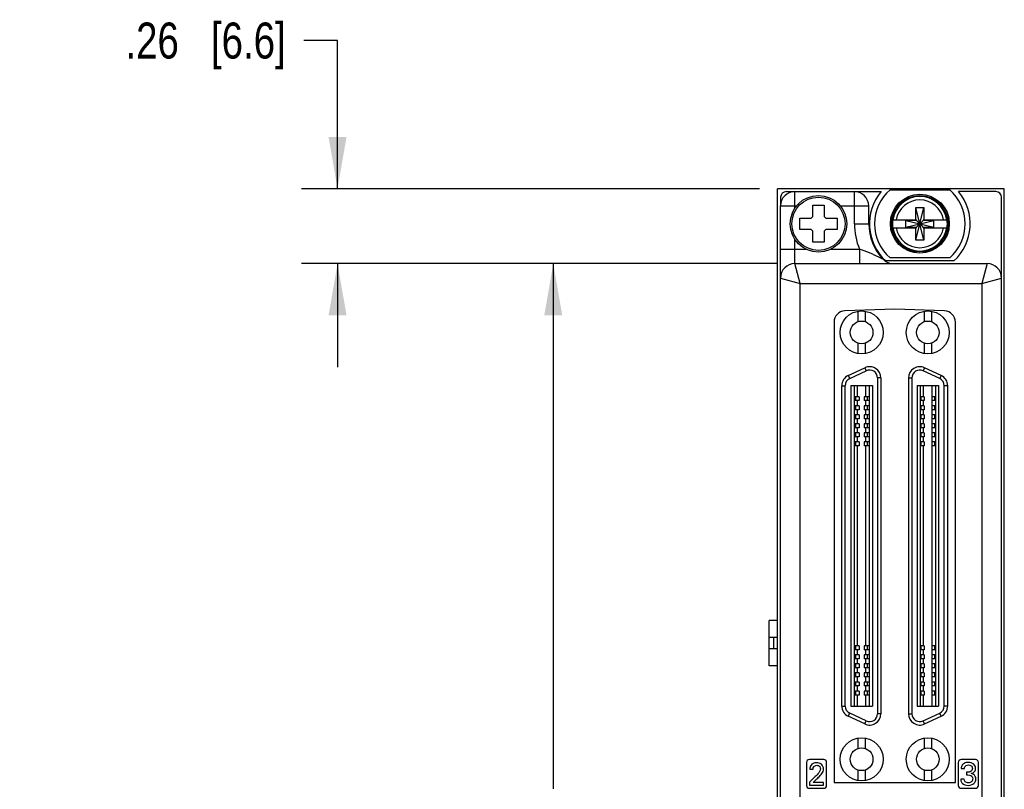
# Model space of a CAD drawing. Header units: inches. Extents: x 0 to 34, y 0 to 22.
# Tile 4 of 84: x 6.4 to 9.8, y 7.7 to 10.3. Entities that reach past the tile are written whole.
import ezdxf

# ---------------------------------------------------------------- set-up
doc = ezdxf.new("R2010")
doc.units = ezdxf.units.IN
doc.header["$LTSCALE"] = 1.87
doc.header["$MEASUREMENT"] = 0
doc.layers.get('0').update_dxf_attribs({"linetype": 'CONTINUOUS'})
doc.layers.add('DIMENSIONS', color=7, linetype='CONTINUOUS')
doc.styles.get("Standard").update_dxf_attribs({"font": 'txt', "width": 0.8})
doc.dimstyles.new('DIMSTYLE_1', dxfattribs={"dimtxt": 0.125, "dimasz": 0.18, "dimexe": 0.125, "dimexo": 0.0625, "dimgap": 0.0625, "dimtad": 0, "dimtih": 1, "dimtoh": 1, "dimzin": 4, "dimdsep": 46, "dimtxsty": 'STANDARD', "dimblk": '_FILLED', "dimblk1": '_FILLED', "dimblk2": '_FILLED', "dimcen": 0.09, "dimadec": 0, "dimazin": 0, "dimtp": 0.005, "dimtm": 0.005, "dimtfac": 1, "dimtofl": 0, "dimtmove": 0, "dimatfit": 3, "dimldrblk": '_FILLED', "dimfxl": 1, "dimtolj": 1, "dimtzin": 4, "dimarcsym": 0})

# ---------------------------------------------------------------- blocks, each defined once
blk = doc.blocks.new('_FILLED')
at = {"color": 0, "linetype": 'BYBLOCK'}
blk.add_solid([(0, 0), (-1, 0.174), (-1, -0.174)], dxfattribs=at)
blk = doc.blocks.new('*D2')
at = {"layer": 'DIMENSIONS', "color": 2, "linetype": 'CONTINUOUS'}
for p, q in [((7.5156, 10.2591), (7.3981, 10.2591)), ((7.5156, 9.744), (7.5156, 10.2591)), ((8.9831, 9.744), (7.3906, 9.744)), ((9.0431, 9.4834), (7.3906, 9.4834)), ((7.5156, 9.4834), (7.5156, 9.1234))]:
    blk.add_line(p, q, dxfattribs=at)
at = {"layer": 'DIMENSIONS', "color": 2, "linetype": 'CONTINUOUS', "xscale": 0.18, "yscale": 0.18, "zscale": 0.18}
for p, rotation in [((7.5156, 9.744), 270), ((7.5156, 9.4834), 90)]:
    blk.add_blockref('_FILLED', p, dxfattribs=dict(at, rotation=rotation))
at = {"layer": 'DIMENSIONS', "color": 2, "linetype": 'CONTINUOUS', "insert": (7.3356, 10.3216), "char_height": 0.125, "width": 0.925, "attachment_point": 3, "line_spacing_factor": 0.9}
blk.add_mtext('.26{\\Ftxt.shx;\\W1.000000;\\H0.125000; }[6.6]', dxfattribs=at)
blk = doc.blocks.new('*D3')
at = {"layer": 'DIMENSIONS', "color": 2, "linetype": 'CONTINUOUS'}
for p, q in [((9.0431, 9.4834), (8.1406, 9.4834)), ((8.2656, 9.4834), (8.2656, 7.6574)), ((8.2656, 5.5814), (8.2656, 7.4074)), ((9.0431, 5.5814), (8.1406, 5.5814))]:
    blk.add_line(p, q, dxfattribs=at)
at = {"layer": 'DIMENSIONS', "color": 2, "linetype": 'CONTINUOUS', "xscale": 0.18, "yscale": 0.18, "zscale": 0.18}
for p, rotation in [((8.2656, 9.4834), 90), ((8.2656, 5.5814), 270)]:
    blk.add_blockref('_FILLED', p, dxfattribs=dict(at, rotation=rotation))
at = {"layer": 'DIMENSIONS', "color": 2, "linetype": 'CONTINUOUS', "insert": (8.2656, 7.5949), "char_height": 0.125, "width": 1.325, "attachment_point": 2, "line_spacing_factor": 0.9}
blk.add_mtext('(3.90{\\Ftxt.shx;\\W1.000000;\\H0.125000; }[99.1])', dxfattribs=at)

msp = doc.modelspace()

# ---------------------------------------------------------------- linework, layer by layer
at = {"color": 7, "linetype": 'CONTINUOUS'}
for p, q in [((9.0456, 4.6061), (9.0456, 9.744)), ((9.8336, 9.744), (9.0456, 9.744)), ((9.076, 9.734), (9.4056, 9.734)), ((9.1056, 9.676), (9.1056, 9.734)), ((9.3125, 9.622), (9.3125, 9.734)), ((9.4363, 9.7405), (9.6438, 9.7405)), ((9.804, 9.734), (9.6745, 9.734)), ((9.8336, 4.6061), (9.8336, 9.744)), ((9.056, 9.714), (9.056, 9.6865)), ((9.824, 5.6314), (9.824, 9.714)), ((9.0556, 5.6314), (9.0556, 9.684)), ((9.0556, 9.684), (9.1113, 9.684)), ((9.1681, 9.6475), (9.1681, 9.6865)), ((9.1681, 9.6865), (9.2071, 9.6865)), ((9.2071, 9.6865), (9.2071, 9.6475)), ((9.264, 9.684), (9.3625, 9.684)), ((9.3625, 9.622), (9.3625, 9.684)), ((9.5263, 9.5649), (9.5538, 9.6791)), ((9.5263, 9.6358), (9.5263, 9.6791)), ((9.5538, 9.5649), (9.5263, 9.6791)), ((9.5263, 9.6791), (9.5538, 9.6791)), ((9.5538, 9.6791), (9.5538, 9.6358)), ((9.1231, 9.6025), (9.1231, 9.6415)), ((9.1231, 9.6415), (9.1621, 9.6415)), ((9.1621, 9.6415), (9.1681, 9.6475)), ((9.2071, 9.6475), (9.2131, 9.6415)), ((9.2131, 9.6415), (9.2521, 9.6415)), ((9.2521, 9.6415), (9.2521, 9.6025)), ((9.3125, 9.622), (9.3625, 9.622)), ((9.4454, 9.6358), (9.5283, 9.6358)), ((9.4915, 9.6103), (9.4915, 9.6337)), ((9.4915, 9.6103), (9.5886, 9.6337)), ((9.5283, 9.6337), (9.4915, 9.6337)), ((9.4915, 9.6337), (9.5886, 9.6103)), ((9.5283, 9.6358), (9.5283, 9.6337)), ((9.5283, 9.6103), (9.5518, 9.6337)), ((9.5518, 9.6103), (9.5283, 9.6337)), ((9.5518, 9.6358), (9.5518, 9.6337)), ((9.5518, 9.6358), (9.6347, 9.6358)), ((9.5886, 9.6337), (9.5518, 9.6337)), ((9.5886, 9.6103), (9.5886, 9.6337)), ((9.1621, 9.6025), (9.1231, 9.6025)), ((9.1681, 9.5965), (9.1621, 9.6025)), ((9.1681, 9.5575), (9.1681, 9.5965)), ((9.2131, 9.6025), (9.2071, 9.5965)), ((9.2071, 9.5965), (9.2071, 9.5575)), ((9.2521, 9.6025), (9.2131, 9.6025)), ((9.4454, 9.6082), (9.5283, 9.6082)), ((9.4915, 9.6103), (9.5283, 9.6103)), ((9.5263, 9.5649), (9.5263, 9.6082)), ((9.5283, 9.6082), (9.5283, 9.6103)), ((9.5518, 9.6082), (9.5518, 9.6103)), ((9.5518, 9.6103), (9.5886, 9.6103)), ((9.5518, 9.6082), (9.6347, 9.6082)), ((9.5538, 9.6082), (9.5538, 9.5649)), ((9.1056, 9.4834), (9.1056, 9.568)), ((9.2071, 9.5575), (9.1681, 9.5575)), ((9.5538, 9.5649), (9.5263, 9.5649)), ((9.0556, 9.5334), (9.1454, 9.5334)), ((9.2299, 9.5334), (9.3305, 9.5334)), ((9.3305, 9.5334), (9.3305, 9.4834)), ((9.1056, 9.4834), (9.774, 9.4834)), ((9.1245, 9.4145), (9.1056, 9.4834)), ((9.6583, 9.493), (9.4218, 9.493)), ((9.6438, 9.5035), (9.4363, 9.5035)), ((9.774, 9.4834), (9.7551, 9.4145)), ((9.0556, 9.4334), (9.1245, 9.4145)), ((9.1245, 5.864), (9.1245, 9.4145)), ((9.1245, 9.4145), (9.7551, 9.4145)), ((9.7551, 9.4145), (9.824, 9.4334)), ((9.7551, 9.4145), (9.7551, 5.9374)), ((9.4526, 9.325), (9.2792, 9.3189)), ((9.3249, 9.318), (9.3249, 9.2815)), ((9.3504, 9.318), (9.3504, 9.2815)), ((9.6259, 9.3189), (9.4526, 9.325)), ((9.5548, 9.318), (9.5548, 9.2815)), ((9.5804, 9.318), (9.5804, 9.2815)), ((9.2416, 9.28), (9.2416, 7.6793)), ((9.6636, 7.6793), (9.6636, 9.28)), ((9.3249, 9.207), (9.3249, 9.1706)), ((9.3504, 9.207), (9.3504, 9.1706)), ((9.5548, 9.207), (9.5548, 9.1706)), ((9.5804, 9.207), (9.5804, 9.1706)), ((9.2911, 9.0947), (9.3486, 9.1215)), ((9.2961, 9.084), (9.3536, 9.1108)), ((9.3486, 9.1215), (9.3536, 9.1108)), ((9.5567, 9.1215), (9.5517, 9.1108)), ((9.6091, 9.084), (9.5517, 9.1108)), ((9.6141, 9.0947), (9.5567, 9.1215)), ((9.2911, 9.0947), (9.2961, 9.084)), ((9.3928, 9.0858), (9.3928, 7.9185)), ((9.4046, 9.0858), (9.3928, 9.0858)), ((9.4046, 9.0858), (9.4046, 7.9185)), ((9.5006, 9.0858), (9.5006, 7.9185)), ((9.5006, 9.0858), (9.5125, 9.0858)), ((9.5125, 9.0858), (9.5125, 7.9185)), ((9.6141, 9.0947), (9.6091, 9.084)), ((9.2684, 7.9453), (9.2684, 9.059)), ((9.2684, 9.059), (9.2802, 9.059)), ((9.2802, 7.9453), (9.2802, 9.059)), ((9.3002, 9.0592), (9.3002, 7.9451)), ((9.3002, 9.0592), (9.3751, 9.0592)), ((9.3111, 9.0592), (9.3111, 7.9451)), ((9.3229, 9.0208), (9.3229, 9.0592)), ((9.3524, 9.0208), (9.3524, 9.0592)), ((9.3642, 9.0592), (9.3642, 7.9451)), ((9.3751, 9.0592), (9.3751, 7.9451)), ((9.5302, 9.0592), (9.5302, 7.9451)), ((9.5302, 9.0592), (9.605, 9.0592)), ((9.541, 9.0592), (9.541, 7.9451)), ((9.5528, 9.0208), (9.5528, 9.0592)), ((9.5823, 9.0208), (9.5823, 9.0592)), ((9.5941, 9.0592), (9.5941, 7.9451)), ((9.605, 9.0592), (9.605, 7.9451)), ((9.6251, 7.9453), (9.6251, 9.059)), ((9.6369, 9.059), (9.6251, 9.059)), ((9.6369, 7.9453), (9.6369, 9.059)), ((9.3287, 9.0208), (9.3111, 9.0208)), ((9.3287, 9.0071), (9.3111, 9.0071)), ((9.3176, 9.0071), (9.3176, 9.0208)), ((9.3229, 8.9894), (9.3229, 9.0071)), ((9.3287, 9.0208), (9.3287, 9.0071)), ((9.3464, 9.0208), (9.3464, 9.0071)), ((9.3642, 9.0208), (9.3464, 9.0208)), ((9.3642, 9.0071), (9.3464, 9.0071)), ((9.3524, 8.9894), (9.3524, 9.0071)), ((9.3575, 9.0071), (9.3575, 9.0208)), ((9.5556, 9.0208), (9.541, 9.0208)), ((9.5556, 9.0071), (9.541, 9.0071)), ((9.5445, 9.0071), (9.5445, 9.0208)), ((9.5528, 8.9894), (9.5528, 9.0071)), ((9.5556, 9.0208), (9.5556, 9.0071)), ((9.5812, 9.0208), (9.5812, 9.0071)), ((9.5941, 9.0208), (9.5812, 9.0208)), ((9.5941, 9.0071), (9.5812, 9.0071)), ((9.5823, 8.9894), (9.5823, 9.0071)), ((9.5922, 9.0071), (9.5922, 9.0208)), ((9.3288, 8.9894), (9.3111, 8.9894)), ((9.3288, 8.9756), (9.3111, 8.9756)), ((9.3177, 8.9756), (9.3177, 8.9894)), ((9.3229, 8.9579), (9.3229, 8.9756)), ((9.3288, 8.9894), (9.3288, 8.9756)), ((9.3465, 8.9894), (9.3465, 8.9756)), ((9.3642, 8.9894), (9.3465, 8.9894)), ((9.3642, 8.9756), (9.3465, 8.9756)), ((9.3524, 8.9579), (9.3524, 8.9756)), ((9.3576, 8.9756), (9.3576, 8.9894)), ((9.5556, 8.9894), (9.541, 8.9894)), ((9.5556, 8.9756), (9.541, 8.9756)), ((9.5445, 8.9756), (9.5445, 8.9894)), ((9.5528, 8.9579), (9.5528, 8.9756)), ((9.5556, 8.9894), (9.5556, 8.9756)), ((9.5812, 8.9894), (9.5812, 8.9756)), ((9.5941, 8.9894), (9.5812, 8.9894)), ((9.5941, 8.9756), (9.5812, 8.9756)), ((9.5823, 8.9579), (9.5823, 8.9756)), ((9.5922, 8.9756), (9.5922, 8.9894)), ((9.3287, 8.9579), (9.3111, 8.9579)), ((9.3287, 8.9441), (9.3111, 8.9441)), ((9.3176, 8.9441), (9.3176, 8.9579)), ((9.3229, 8.9264), (9.3229, 8.9441)), ((9.3287, 8.9579), (9.3287, 8.9441)), ((9.3464, 8.9579), (9.3464, 8.9441)), ((9.3642, 8.9579), (9.3464, 8.9579)), ((9.3642, 8.9441), (9.3464, 8.9441)), ((9.3524, 8.9264), (9.3524, 8.9441)), ((9.3575, 8.9441), (9.3575, 8.9579)), ((9.5556, 8.9579), (9.541, 8.9579)), ((9.5556, 8.9441), (9.541, 8.9441)), ((9.5445, 8.9441), (9.5445, 8.9579)), ((9.5528, 8.9264), (9.5528, 8.9441)), ((9.5556, 8.9579), (9.5556, 8.9441)), ((9.5812, 8.9579), (9.5812, 8.9441)), ((9.5941, 8.9579), (9.5812, 8.9579)), ((9.5941, 8.9441), (9.5812, 8.9441)), ((9.5823, 8.9264), (9.5823, 8.9441)), ((9.5922, 8.9441), (9.5922, 8.9579)), ((9.3288, 8.9264), (9.3111, 8.9264)), ((9.3288, 8.9126), (9.3111, 8.9126)), ((9.3177, 8.9126), (9.3177, 8.9264)), ((9.3229, 8.8949), (9.3229, 8.9126)), ((9.3288, 8.9264), (9.3288, 8.9126)), ((9.3465, 8.9264), (9.3465, 8.9126)), ((9.3642, 8.9264), (9.3465, 8.9264)), ((9.3642, 8.9126), (9.3465, 8.9126)), ((9.3524, 8.8949), (9.3524, 8.9126)), ((9.3576, 8.9126), (9.3576, 8.9264)), ((9.5556, 8.9264), (9.541, 8.9264)), ((9.5556, 8.9126), (9.541, 8.9126)), ((9.5445, 8.9126), (9.5445, 8.9264)), ((9.5528, 8.8949), (9.5528, 8.9126)), ((9.5556, 8.9264), (9.5556, 8.9126)), ((9.5812, 8.9264), (9.5812, 8.9126)), ((9.5941, 8.9264), (9.5812, 8.9264)), ((9.5941, 8.9126), (9.5812, 8.9126)), ((9.5823, 8.8949), (9.5823, 8.9126)), ((9.5922, 8.9126), (9.5922, 8.9264)), ((9.3287, 8.8949), (9.3111, 8.8949)), ((9.3287, 8.8811), (9.3111, 8.8811)), ((9.3176, 8.8811), (9.3176, 8.8949)), ((9.3229, 8.8634), (9.3229, 8.8811)), ((9.3287, 8.8949), (9.3287, 8.8811)), ((9.3464, 8.8949), (9.3464, 8.8811)), ((9.3642, 8.8949), (9.3464, 8.8949)), ((9.3642, 8.8811), (9.3464, 8.8811)), ((9.3524, 8.8634), (9.3524, 8.8811)), ((9.3575, 8.8811), (9.3575, 8.8949)), ((9.5556, 8.8949), (9.541, 8.8949)), ((9.5556, 8.8811), (9.541, 8.8811)), ((9.5445, 8.8811), (9.5445, 8.8949)), ((9.5528, 8.8634), (9.5528, 8.8811)), ((9.5556, 8.8949), (9.5556, 8.8811)), ((9.5812, 8.8949), (9.5812, 8.8811)), ((9.5941, 8.8949), (9.5812, 8.8949)), ((9.5941, 8.8811), (9.5812, 8.8811)), ((9.5823, 8.8634), (9.5823, 8.8811)), ((9.5922, 8.8811), (9.5922, 8.8949)), ((9.3288, 8.8634), (9.3111, 8.8634)), ((9.3288, 8.8496), (9.3111, 8.8496)), ((9.3177, 8.8496), (9.3177, 8.8634)), ((9.3229, 8.1547), (9.3229, 8.8496)), ((9.3288, 8.8634), (9.3288, 8.8496)), ((9.3465, 8.8634), (9.3465, 8.8496)), ((9.3642, 8.8634), (9.3465, 8.8634)), ((9.3642, 8.8496), (9.3465, 8.8496)), ((9.3524, 8.1547), (9.3524, 8.8496)), ((9.3576, 8.8496), (9.3576, 8.8634)), ((9.5556, 8.8634), (9.541, 8.8634)), ((9.5556, 8.8496), (9.541, 8.8496)), ((9.5445, 8.8496), (9.5445, 8.8634)), ((9.5528, 8.1547), (9.5528, 8.8496)), ((9.5556, 8.8634), (9.5556, 8.8496)), ((9.5812, 8.8634), (9.5812, 8.8496)), ((9.5941, 8.8634), (9.5812, 8.8634)), ((9.5941, 8.8496), (9.5812, 8.8496)), ((9.5823, 8.1547), (9.5823, 8.8496)), ((9.5922, 8.8496), (9.5922, 8.8634)), ((9.0156, 8.0853), (9.0156, 8.2428)), ((9.0456, 8.2428), (9.0156, 8.2428)), ((9.0456, 8.1837), (9.0156, 8.1837)), ((9.0313, 8.1837), (9.0314, 8.1443)), ((9.3287, 8.1547), (9.3111, 8.1547)), ((9.3176, 8.1409), (9.3176, 8.1547)), ((9.3287, 8.1547), (9.3287, 8.1409)), ((9.3464, 8.1547), (9.3464, 8.1409)), ((9.3642, 8.1547), (9.3464, 8.1547)), ((9.3575, 8.1409), (9.3575, 8.1547)), ((9.5556, 8.1547), (9.541, 8.1547)), ((9.5445, 8.1409), (9.5445, 8.1547)), ((9.5556, 8.1547), (9.5556, 8.1409)), ((9.5812, 8.1547), (9.5812, 8.1409)), ((9.5941, 8.1547), (9.5812, 8.1547)), ((9.5922, 8.1409), (9.5922, 8.1547)), ((9.0456, 8.1443), (9.0156, 8.1443)), ((9.3287, 8.1409), (9.3111, 8.1409)), ((9.3287, 8.1232), (9.3111, 8.1232)), ((9.3176, 8.1094), (9.3176, 8.1232)), ((9.3229, 8.1232), (9.3229, 8.1409)), ((9.3287, 8.1232), (9.3287, 8.1094)), ((9.3642, 8.1409), (9.3464, 8.1409)), ((9.3464, 8.1232), (9.3464, 8.1094)), ((9.3642, 8.1232), (9.3464, 8.1232)), ((9.3524, 8.1232), (9.3524, 8.1409)), ((9.3575, 8.1094), (9.3575, 8.1232)), ((9.5556, 8.1409), (9.541, 8.1409)), ((9.5556, 8.1232), (9.541, 8.1232)), ((9.5445, 8.1094), (9.5445, 8.1232)), ((9.5528, 8.1232), (9.5528, 8.1409)), ((9.5556, 8.1232), (9.5556, 8.1094)), ((9.5941, 8.1409), (9.5812, 8.1409)), ((9.5812, 8.1232), (9.5812, 8.1094)), ((9.5941, 8.1232), (9.5812, 8.1232)), ((9.5823, 8.1232), (9.5823, 8.1409)), ((9.5922, 8.1094), (9.5922, 8.1232)), ((9.0456, 8.0853), (9.0156, 8.0853)), ((9.3287, 8.1094), (9.3111, 8.1094)), ((9.3287, 8.0917), (9.3111, 8.0917)), ((9.3176, 8.0779), (9.3176, 8.0917)), ((9.3229, 8.0917), (9.3229, 8.1094)), ((9.3287, 8.0917), (9.3287, 8.0779)), ((9.3642, 8.1094), (9.3464, 8.1094)), ((9.3464, 8.0917), (9.3464, 8.0779)), ((9.3642, 8.0917), (9.3464, 8.0917)), ((9.3524, 8.0917), (9.3524, 8.1094)), ((9.3575, 8.0779), (9.3575, 8.0917)), ((9.5556, 8.1094), (9.541, 8.1094)), ((9.5556, 8.0917), (9.541, 8.0917)), ((9.5445, 8.0779), (9.5445, 8.0917)), ((9.5528, 8.0917), (9.5528, 8.1094)), ((9.5556, 8.0917), (9.5556, 8.0779)), ((9.5941, 8.1094), (9.5812, 8.1094)), ((9.5812, 8.0917), (9.5812, 8.0779)), ((9.5941, 8.0917), (9.5812, 8.0917)), ((9.5823, 8.0917), (9.5823, 8.1094)), ((9.5922, 8.0779), (9.5922, 8.0917)), ((9.3287, 8.0779), (9.3111, 8.0779)), ((9.3289, 8.0602), (9.3111, 8.0602)), ((9.3289, 8.0464), (9.3111, 8.0464)), ((9.3178, 8.0464), (9.3178, 8.0602)), ((9.3229, 8.0602), (9.3229, 8.0779)), ((9.3229, 8.0287), (9.3229, 8.0464)), ((9.3289, 8.0602), (9.3289, 8.0464)), ((9.3642, 8.0779), (9.3464, 8.0779)), ((9.3466, 8.0602), (9.3466, 8.0464)), ((9.3642, 8.0602), (9.3466, 8.0602)), ((9.3642, 8.0464), (9.3466, 8.0464)), ((9.3524, 8.0602), (9.3524, 8.0779)), ((9.3524, 8.0287), (9.3524, 8.0464)), ((9.3577, 8.0464), (9.3577, 8.0602)), ((9.5556, 8.0779), (9.541, 8.0779)), ((9.5556, 8.0602), (9.541, 8.0602)), ((9.5556, 8.0464), (9.541, 8.0464)), ((9.5445, 8.0464), (9.5445, 8.0602)), ((9.5528, 8.0602), (9.5528, 8.0779)), ((9.5528, 8.0287), (9.5528, 8.0464)), ((9.5556, 8.0602), (9.5556, 8.0464)), ((9.5941, 8.0779), (9.5812, 8.0779)), ((9.5812, 8.0602), (9.5812, 8.0464)), ((9.5941, 8.0602), (9.5812, 8.0602)), ((9.5941, 8.0464), (9.5812, 8.0464)), ((9.5823, 8.0602), (9.5823, 8.0779)), ((9.5823, 8.0287), (9.5823, 8.0464)), ((9.5922, 8.0464), (9.5922, 8.0602)), ((9.3287, 8.0287), (9.3111, 8.0287)), ((9.3287, 8.0149), (9.3111, 8.0149)), ((9.3176, 8.0149), (9.3176, 8.0287)), ((9.3229, 7.9972), (9.3229, 8.0149)), ((9.3287, 8.0287), (9.3287, 8.0149)), ((9.3464, 8.0287), (9.3464, 8.0149)), ((9.3642, 8.0287), (9.3464, 8.0287)), ((9.3642, 8.0149), (9.3464, 8.0149)), ((9.3524, 7.9972), (9.3524, 8.0149)), ((9.3575, 8.0149), (9.3575, 8.0287)), ((9.5556, 8.0287), (9.541, 8.0287)), ((9.5556, 8.0149), (9.541, 8.0149)), ((9.5445, 8.0149), (9.5445, 8.0287)), ((9.5528, 7.9972), (9.5528, 8.0149)), ((9.5556, 8.0287), (9.5556, 8.0149)), ((9.5812, 8.0287), (9.5812, 8.0149)), ((9.5941, 8.0287), (9.5812, 8.0287)), ((9.5941, 8.0149), (9.5812, 8.0149)), ((9.5823, 7.9972), (9.5823, 8.0149)), ((9.5922, 8.0149), (9.5922, 8.0287)), ((9.3287, 7.9972), (9.3111, 7.9972)), ((9.3287, 7.9834), (9.3111, 7.9834)), ((9.3176, 7.9834), (9.3176, 7.9972)), ((9.3229, 7.9451), (9.3229, 7.9834)), ((9.3287, 7.9972), (9.3287, 7.9834)), ((9.3464, 7.9972), (9.3464, 7.9834)), ((9.3642, 7.9972), (9.3464, 7.9972)), ((9.3642, 7.9834), (9.3464, 7.9834)), ((9.3524, 7.9451), (9.3524, 7.9834)), ((9.3575, 7.9834), (9.3575, 7.9972)), ((9.5556, 7.9972), (9.541, 7.9972)), ((9.5556, 7.9834), (9.541, 7.9834)), ((9.5445, 7.9834), (9.5445, 7.9972)), ((9.5528, 7.9451), (9.5528, 7.9834)), ((9.5556, 7.9972), (9.5556, 7.9834)), ((9.5812, 7.9972), (9.5812, 7.9834)), ((9.5941, 7.9972), (9.5812, 7.9972)), ((9.5941, 7.9834), (9.5812, 7.9834)), ((9.5823, 7.9451), (9.5823, 7.9834)), ((9.5922, 7.9834), (9.5922, 7.9972)), ((9.2684, 7.9453), (9.2802, 7.9453)), ((9.3002, 7.9451), (9.3751, 7.9451)), ((9.5302, 7.9451), (9.605, 7.9451)), ((9.6369, 7.9453), (9.6251, 7.9453)), ((9.2911, 7.9096), (9.2961, 7.9203)), ((9.3486, 7.8828), (9.2911, 7.9096)), ((9.3536, 7.8935), (9.2961, 7.9203)), ((9.4046, 7.9185), (9.3928, 7.9185)), ((9.5006, 7.9185), (9.5125, 7.9185)), ((9.5517, 7.8935), (9.6091, 7.9203)), ((9.5567, 7.8828), (9.6141, 7.9096)), ((9.6141, 7.9096), (9.6091, 7.9203)), ((9.3486, 7.8828), (9.3536, 7.8935)), ((9.5567, 7.8828), (9.5517, 7.8935)), ((9.3249, 7.8337), (9.3249, 7.7973)), ((9.3504, 7.8337), (9.3504, 7.7973)), ((9.5548, 7.8337), (9.5548, 7.7973)), ((9.5804, 7.8337), (9.5804, 7.7973)), ((9.1459, 7.7491), (9.1459, 7.6691)), ((9.2059, 7.7591), (9.1559, 7.7591)), ((9.2159, 7.6691), (9.2159, 7.7491)), ((9.6737, 7.7491), (9.6737, 7.6691)), ((9.7337, 7.7591), (9.6837, 7.7591)), ((9.7437, 7.6691), (9.7437, 7.7491)), ((9.1576, 7.7259), (9.1693, 7.7259)), ((9.3249, 7.7228), (9.3249, 7.6863)), ((9.3504, 7.7228), (9.3504, 7.6863)), ((9.5548, 7.7228), (9.5548, 7.6863)), ((9.5804, 7.7228), (9.5804, 7.6863)), ((9.6838, 7.7283), (9.695, 7.7283)), ((9.702, 7.7149), (9.702, 7.7059)), ((9.1766, 7.6999), (9.1565, 7.6801)), ((9.1565, 7.6801), (9.1565, 7.67)), ((9.1565, 7.67), (9.2053, 7.67)), ((9.1688, 7.6788), (9.1823, 7.6916)), ((9.2053, 7.6788), (9.1688, 7.6788)), ((9.2053, 7.67), (9.2053, 7.6788)), ((9.2416, 7.6793), (9.6636, 7.6793)), ((9.6943, 7.6907), (9.6825, 7.6907)), ((9.1559, 7.6591), (9.2059, 7.6591)), ((9.6837, 7.6591), (9.7337, 7.6591))]:
    msp.add_line(p, q, dxfattribs=at)
for centre, radius in [((9.54, 9.622), 0.1025), ((9.1876, 9.622), 0.0985), ((9.1876, 9.622), 0.0925), ((9.54, 9.622), 0.098), ((9.3377, 9.2443), 0.0748), ((9.5676, 9.2443), 0.0748), ((9.3377, 9.2443), 0.0394), ((9.5676, 9.2443), 0.0394), ((9.3377, 7.76), 0.0748), ((9.5676, 7.76), 0.0748), ((9.3377, 7.76), 0.0394), ((9.5676, 7.76), 0.0394)]:
    msp.add_circle(centre, radius, dxfattribs=at)
for centre, radius, start, end in [((9.1056, 9.684), 0.05, 90, 180), ((9.076, 9.714), 0.02, 90, 180), ((9.3125, 9.684), 0.05, 0, 90), ((9.54, 9.622), 0.175, 140.2082, 227.4886), ((9.54, 9.622), 0.1575, 131.203, 228.797), ((9.54, 9.622), 0.1575, 311.203, 48.797), ((9.54, 9.622), 0.175, 312.5114, 39.7918), ((9.804, 9.714), 0.02, 0, 90), ((9.54, 9.622), 0.0947, 8.3637, 171.6363), ((9.54, 9.622), 0.0832, 9.5336, 170.4664), ((9.54, 9.622), 0.2275, 180, 202.9095), ((9.54, 9.622), 0.1775, 180, 223.9952), ((9.54, 9.622), 0.0956, 171.7166, 188.2834), ((9.54, 9.622), 0.0956, 351.7166, 8.2834), ((9.54, 9.622), 0.0947, 188.3637, 351.6363), ((9.54, 9.622), 0.0832, 189.5336, 350.4664), ((9.1056, 9.4334), 0.05, 90, 180), ((9.4483, 9.5334), 0.05, 223.9952, 270), ((9.774, 9.4334), 0.05, 0, 90), ((9.2806, 9.28), 0.039, 92, 180), ((9.6246, 9.28), 0.039, 0, 88), ((9.3652, 9.0858), 0.0394, 0, 115), ((9.3652, 9.0858), 0.0276, 0, 115), ((9.54, 9.0858), 0.0394, 65, 180), ((9.54, 9.0858), 0.0276, 65, 180), ((9.3077, 9.059), 0.0394, 115, 180), ((9.3077, 9.059), 0.0276, 115, 180), ((9.5975, 9.059), 0.0276, 0, 65), ((9.5975, 9.059), 0.0394, 0, 65), ((9.3077, 7.9453), 0.0394, 180, 245), ((9.3077, 7.9453), 0.0276, 180, 245), ((9.5975, 7.9453), 0.0276, 295, 360), ((9.5975, 7.9453), 0.0394, 295, 360), ((9.3652, 7.9185), 0.0394, 245, 360), ((9.3652, 7.9185), 0.0276, 245, 360), ((9.54, 7.9185), 0.0394, 180, 295), ((9.54, 7.9185), 0.0276, 180, 295), ((9.1559, 7.7491), 0.01, 90, 180), ((9.2059, 7.7491), 0.01, 0, 90), ((9.6837, 7.7491), 0.01, 90, 180), ((9.7337, 7.7491), 0.01, 0, 90), ((9.1559, 7.6691), 0.01, 180, 270), ((9.2059, 7.6691), 0.01, 270, 360), ((9.6837, 7.6691), 0.01, 180, 270), ((9.7337, 7.6691), 0.01, 270, 360)]:
    msp.add_arc(centre, radius, start, end, dxfattribs=at)
for points, knots in [([(9.4123, 9.4987), (9.4124, 9.4987), (9.4123, 9.4987), (9.4123, 9.4987), (9.4122, 9.4988), (9.412, 9.4989), (9.4116, 9.4991), (9.4112, 9.4993), (9.4106, 9.4996), (9.4099, 9.4999), (9.4091, 9.5003), (9.4079, 9.5008), (9.4063, 9.5016), (9.4043, 9.5026), (9.4021, 9.5037), (9.399, 9.5052), (9.3949, 9.5071), (9.3898, 9.5096), (9.3845, 9.5121), (9.379, 9.5146), (9.3734, 9.5171), (9.3657, 9.5205), (9.3557, 9.5247), (9.3433, 9.5293), (9.3348, 9.5321), (9.3305, 9.5334)], [0, 0, 0, 0, 0.00024, 0.000965, 0.002154, 0.003787, 0.008303, 0.014347, 0.021757, 0.030383, 0.040082, 0.050713, 0.074203, 0.09992, 0.127409, 0.156287, 0.216989, 0.280692, 0.34658, 0.414265, 0.483477, 0.554061, 0.69893, 0.848117, 1, 1, 1, 1]), ([(9.1647, 7.7427), (9.1609, 7.7394), (9.1579, 7.7332), (9.1576, 7.727), (9.1576, 7.7259)], [0, 0, 0, 0, 0.815449, 1, 1, 1, 1]), ([(9.1814, 7.7483), (9.1771, 7.7483), (9.171, 7.7472), (9.166, 7.7438), (9.1647, 7.7427)], [0, 0, 0, 0, 0.718602, 1, 1, 1, 1]), ([(9.1693, 7.7259), (9.1693, 7.7285), (9.17, 7.7358), (9.1777, 7.7393), (9.1818, 7.7393)], [0, 0, 0, 0, 0.393894, 1, 1, 1, 1]), ([(9.2051, 7.7259), (9.2051, 7.7322), (9.2002, 7.7454), (9.187, 7.7483), (9.1814, 7.7483)], [0, 0, 0, 0, 0.525717, 1, 1, 1, 1]), ([(9.1818, 7.7393), (9.1856, 7.7393), (9.1929, 7.7363), (9.1941, 7.7294), (9.1941, 7.7268)], [0, 0, 0, 0, 0.588597, 1, 1, 1, 1]), ([(9.7086, 7.7492), (9.7037, 7.7492), (9.6953, 7.7477), (9.6857, 7.7396), (9.6839, 7.7322), (9.6838, 7.7283)], [0, 0, 0, 0, 0.411744, 0.673707, 1, 1, 1, 1]), ([(9.695, 7.7283), (9.6954, 7.7319), (9.6988, 7.7389), (9.7059, 7.7404), (9.709, 7.7404)], [0, 0, 0, 0, 0.545285, 1, 1, 1, 1]), ([(9.7337, 7.7285), (9.7337, 7.7337), (9.7283, 7.7461), (9.7153, 7.7492), (9.7086, 7.7492)], [0, 0, 0, 0, 0.440902, 1, 1, 1, 1]), ([(9.709, 7.7404), (9.7123, 7.7404), (9.7198, 7.7391), (9.7225, 7.7316), (9.7225, 7.7283)], [0, 0, 0, 0, 0.499138, 1, 1, 1, 1]), ([(9.1823, 7.6916), (9.1861, 7.6954), (9.1909, 7.7005), (9.1956, 7.7055), (9.1965, 7.7067)], [0, 0, 0, 0, 0.792728, 1, 1, 1, 1]), ([(9.1941, 7.7268), (9.1941, 7.7234), (9.1923, 7.7185), (9.1894, 7.7144), (9.1885, 7.7131)], [0, 0, 0, 0, 0.667134, 1, 1, 1, 1]), ([(9.1965, 7.7067), (9.2001, 7.7113), (9.205, 7.7175), (9.2051, 7.7247), (9.2051, 7.7259)], [0, 0, 0, 0, 0.832151, 1, 1, 1, 1]), ([(9.7225, 7.7283), (9.7225, 7.7257), (9.7213, 7.7206), (9.7134, 7.7149), (9.7064, 7.7145), (9.702, 7.7149)], [0, 0, 0, 0, 0.27889, 0.521134, 1, 1, 1, 1]), ([(9.7126, 7.7054), (9.7155, 7.7048), (9.7216, 7.7018), (9.7237, 7.6951), (9.7237, 7.6918)], [0, 0, 0, 0, 0.467297, 1, 1, 1, 1]), ([(9.7184, 7.7104), (9.7231, 7.7114), (9.7313, 7.7161), (9.7337, 7.7248), (9.7337, 7.7285)], [0, 0, 0, 0, 0.568102, 1, 1, 1, 1]), ([(9.7348, 7.6917), (9.7348, 7.6948), (9.7332, 7.7039), (9.7241, 7.7096), (9.7184, 7.7104)], [0, 0, 0, 0, 0.348859, 1, 1, 1, 1]), ([(9.6825, 7.6907), (9.6827, 7.6873), (9.6833, 7.6823), (9.6861, 7.6782), (9.6871, 7.6771)], [0, 0, 0, 0, 0.691532, 1, 1, 1, 1]), ([(9.7084, 7.6782), (9.7047, 7.6782), (9.6968, 7.6799), (9.6943, 7.6875), (9.6943, 7.6907)], [0, 0, 0, 0, 0.536709, 1, 1, 1, 1]), ([(9.7082, 7.6691), (9.7153, 7.6691), (9.7291, 7.673), (9.7348, 7.6861), (9.7348, 7.6917)], [0, 0, 0, 0, 0.560326, 1, 1, 1, 1]), ([(9.7237, 7.6918), (9.7237, 7.6885), (9.7209, 7.6804), (9.7126, 7.6782), (9.7084, 7.6782)], [0, 0, 0, 0, 0.44624, 1, 1, 1, 1])]:
    msp.add_open_spline(points, degree=3, knots=knots, dxfattribs=at)
for points in [[(9.1885, 7.7131), (9.1849, 7.7083), (9.1808, 7.704), (9.1766, 7.6999)], [(9.702, 7.7059), (9.7055, 7.706), (9.7091, 7.7061), (9.7126, 7.7054)], [(9.6871, 7.6771), (9.692, 7.6714), (9.7007, 7.6691), (9.7082, 7.6691)]]:
    msp.add_open_spline(points, degree=3, dxfattribs=at)

# ---------------------------------------------------------------- dimensions: what is measured, and where the dimension line sits
at = {"layer": 'DIMENSIONS', "color": 2, "linetype": 'CONTINUOUS'}
dim = msp.add_linear_dim(base=(7.5156, 9.4834), p1=(9.0456, 9.744), p2=(9.1056, 9.4834), angle=270, dimstyle='DIMSTYLE_1', dxfattribs=at)
dim.commit()
dim.dimension.update_dxf_attribs({"geometry": '*D2', "text_midpoint": (6.8731, 10.2591), "dimtype": 160})
dim = msp.add_linear_dim(base=(8.2656, 5.5814), p1=(9.1056, 9.4834), p2=(9.1056, 5.5814), angle=270, text='(<>)', dimstyle='DIMSTYLE_1', dxfattribs=at)
dim.commit()
dim.dimension.update_dxf_attribs({"geometry": '*D3', "text_midpoint": (8.2656, 7.5324), "dimtype": 160})

doc.saveas('drawing.dxf')
